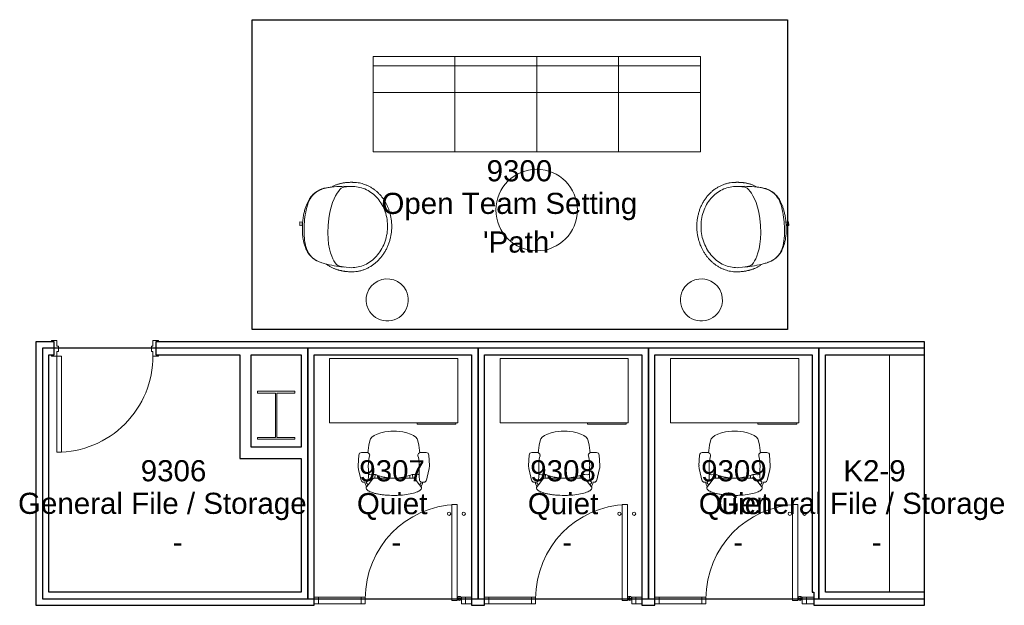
# Model space of a CAD drawing. Header units: inches. Extents: x -1 to 4727, y -3 to 1727.
# Tile 3 of 163: x 286 to 654, y 491 to 710. Entities that reach past the tile are written whole.
import ezdxf

# ---------------------------------------------------------------- set-up
doc = ezdxf.new("R2010")
doc.units = ezdxf.units.IN
doc.header["$LTSCALE"] = 42
doc.header["$MEASUREMENT"] = 0
doc.layers.get('0').update_dxf_attribs({"linetype": 'CONTINUOUS'})
for name, color, linetype in [('I-DOOR', 9, 'CONTINUOUS'), ('I-FURN', 8, 'CONTINUOUS'), ('I-FURN-CHAR', 9, 'CONTINUOUS'), ('I-GLAZ', 8, 'CONTINUOUS'), ('I-WALL', 8, 'CONTINUOUS'), ('Room Names & IDs', 7, 'CONTINUOUS'), ('S-COLS', 7, 'CONTINUOUS'), ('triLabelLayer', 7, 'CONTINUOUS'), ('triSpaceLayer', 7, 'CONTINUOUS')]:
    doc.layers.add(name, color=color, linetype=linetype)
doc.styles.add('PDF Helvetica', font='Helvetica.ttf')
doc.styles.get("Standard").update_dxf_attribs({"font": 'romans.shx'})

# ---------------------------------------------------------------- blocks, each defined once
blk = doc.blocks.new('Desk - Rectangular - 24 X 48-6938291-FURNITURE PLAN - FLOOR 09 - WEST')
at = {"lineweight": 9}
for p, q in [((54, 27), (6, 27)), ((6, 27), (6, 3)), ((54, 3), (54, 27)), ((6, 3), (54, 3)), ((38.75, 2.5), (38.75, 3)), ((53.25, 2.5), (38.75, 2.5)), ((53.25, 3), (53.25, 2.5))]:
    blk.add_line(p, q, dxfattribs=at)
blk = doc.blocks.new('Chair - Task - Herman Miller - Aeron - Default-V280-FURNITURE PLAN - FLOOR 09 - WEST')
at = {"lineweight": 9}
for p, q in [((-6.46, 11.29), (-6.47, 10.79)), ((-1.86, 13.15), (-5.69, 12.24)), ((3.68, 13.11), (-0.16, 13.31)), ((4.63, 10.03), (4.63, 12.11)), ((-8.1, 10.14), (-8.29, 10.29)), ((-8.1, 10.14), (-7.44, 9.64)), ((-5.32, 8.01), (-7.44, 9.64)), ((-6.47, 10.79), (-6.97, 10.69)), ((-6.69, 10.2), (-6.39, 10.29)), ((-4.97, 7.6), (-5.32, 8.01)), ((-4.91, 7.07), (-4.97, 7.6)), ((-3.61, 9.19), (-3.74, 8.65)), ((-3.74, 8.65), (-3.74, 8.54)), ((-3.74, 8.54), (-3.63, 7.72)), ((-3.63, 7.72), (-3.57, 7.19)), ((-3.5, 9.32), (-3.61, 9.19)), ((-3.23, 9.47), (-3.5, 9.32)), ((5.45, 9.57), (4.56, 9.69)), ((7.37, 9.36), (5.45, 9.57)), ((9.02, 8.99), (7.37, 9.36)), ((9.73, 8.75), (9.02, 8.99)), ((10.41, 8.19), (9.73, 8.75)), ((11.03, 7.34), (10.41, 8.19)), ((-3.57, 6.95), (-4.91, 7.07)), ((-4.89, 1.3), (-4.91, 7.07)), ((-4.91, 5.96), (-3.89, 6.02)), ((-4.56, 3.74), (-4.62, 3.39)), ((-3.8, 6.31), (-4.56, 3.74)), ((-3.57, 6.9), (-3.8, 6.31)), ((-3.57, 7.19), (-3.57, 6.9)), ((11.57, 6.22), (11.03, 7.34)), ((12.02, 4.89), (11.57, 6.22)), ((12.35, 3.38), (12.02, 4.89)), ((-4.62, 3.39), (-4.89, 1.3)), ((12.51, 2.13), (12.35, 3.38)), ((-4.91, -7.07), (-4.89, -1.3)), ((-4.89, -1.3), (-4.62, -3.39)), ((-4.62, -3.39), (-4.56, -3.74)), ((12.02, -4.89), (12.35, -3.38)), ((12.35, -3.38), (12.51, -2.13)), ((-4.97, -7.6), (-4.91, -7.07)), ((-4.91, -5.96), (-3.89, -6.02)), ((-3.57, -6.95), (-4.91, -7.07)), ((-4.56, -3.74), (-3.8, -6.31)), ((-3.8, -6.31), (-3.57, -6.9)), ((-3.57, -7.19), (-3.63, -7.72)), ((-3.57, -6.9), (-3.57, -7.19)), ((10.41, -8.19), (11.03, -7.34)), ((11.03, -7.34), (11.57, -6.22)), ((11.57, -6.22), (12.02, -4.89)), ((-8.29, -10.29), (-8.1, -10.14)), ((-7.44, -9.64), (-8.1, -10.14)), ((-7.44, -9.64), (-5.32, -8.01)), ((-6.97, -10.69), (-6.47, -10.79)), ((-6.39, -10.29), (-6.69, -10.2)), ((-6.47, -10.79), (-6.46, -11.29)), ((-5.32, -8.01), (-4.97, -7.6)), ((-3.63, -7.72), (-3.74, -8.54)), ((-3.74, -8.54), (-3.74, -8.65)), ((-3.74, -8.65), (-3.61, -9.19)), ((-3.61, -9.19), (-3.5, -9.32)), ((-3.5, -9.32), (-3.23, -9.47)), ((4.56, -9.69), (5.45, -9.57)), ((4.63, -12.11), (4.63, -10.03)), ((5.45, -9.57), (7.37, -9.36)), ((7.37, -9.36), (9.02, -8.99)), ((9.02, -8.99), (9.73, -8.75)), ((9.73, -8.75), (10.41, -8.19)), ((-5.69, -12.24), (-1.86, -13.15)), ((-0.16, -13.31), (3.68, -13.11))]:
    blk.add_line(p, q, dxfattribs=at)
for centre, radius, start, end in [((-5.46, 11.27), 1, 103.3925, 178.698), ((-0.47, 7.31), 6, 87.0643, 103.3925), ((3.63, 12.11), 1, 0, 87.0643), ((-8.57, 9.93), 0.45, 52.4809, 89.3775), ((-6.72, 8.74), 1.96, 97.4331, 134.5669), ((-6.33, 8.94), 1.31, 105.9454, 147.8944), ((-5.34, 10.69), 1.13, 200.7831, 264.9363), ((-3.13, 35.67), 26.21, 264.9363, 273.5466), ((-0.51, -6.46), 16, 75.7341, 93.5466), ((3.66, 9.96), 0.937, 255.7341, 335.4422), ((3.63, 10.03), 1, 332.4862, 360), ((17.99, -0.99), 22.97, 159.7776, 162.2357), ((27.52, 0), 32.43, 177.709, 182.291), ((-4.36, 0), 17, 352.8004, 7.1996), ((17.99, 0.99), 22.97, 197.7643, 200.2224), ((-8.57, -9.93), 0.45, 270.6225, 307.5191), ((-6.72, -8.74), 1.96, 225.4331, 262.5669), ((-6.33, -8.94), 1.31, 212.1056, 254.0546), ((-5.34, -10.69), 1.13, 95.0637, 159.2169), ((-3.13, -35.67), 26.21, 86.4534, 95.0637), ((-0.51, 6.46), 16, 266.4534, 284.2659), ((3.66, -9.96), 0.937, 24.5578, 104.2659), ((3.63, -10.03), 1, 360, 27.5138), ((-5.46, -11.27), 1, 181.302, 256.6075), ((-0.47, -7.31), 6, 256.6075, 272.9357), ((3.63, -12.11), 1, 272.9357, 360)]:
    blk.add_arc(centre, radius, start, end, dxfattribs=at)
blk.add_open_spline([(-8.56, 10.38), (-8.71, 10.38), (-9.01, 10.3), (-9.44, 9.92), (-9.85, 9.29), (-10.23, 8.44), (-10.57, 7.37), (-10.86, 6.13), (-11.1, 4.73), (-11.32, 2.72), (-11.42, 0.54), (-11.37, -1.63), (-11.23, -3.75), (-10.89, -6.21), (-10.25, -8.54), (-9.59, -9.79), (-9.01, -10.3), (-8.71, -10.38), (-8.56, -10.38)], degree=3, knots=[0, 0, 0, 0, 0.05, 0.1, 0.15, 0.2, 0.25, 0.3, 0.35, 0.4, 0.5, 0.55, 0.6, 0.7, 0.8, 0.9, 0.95, 1, 1, 1, 1], dxfattribs=at)
blk = doc.blocks.new('Door CW - Single - Offset Pivot Hinge - Single Swing - w Rails - Default - Interior CISCO-7565942-FURNITURE PLAN - FLOOR 09 - WEST')
at = {"lineweight": 9}
for p, q in [((14.38, 35.92), (16.37, 35.92)), ((14.38, 35.92), (14.38, 0)), ((16.37, 35.92), (16.37, 0)), ((16.44, 0.75), (17.94, 0.75)), ((17.19, 1.5), (17.19, 0)), ((14.38, 0), (16.37, 0))]:
    blk.add_line(p, q, dxfattribs=at)
for centre, radius in [((13.37, 32.42), 0.625), ((18.87, 32.42), 0.625), ((17.19, 0.75), 0.75)]:
    blk.add_circle(centre, radius, dxfattribs=at)
blk.add_arc((17.19, 0.75), 35.19, 91.7303, 180, dxfattribs=at)
blk = doc.blocks.new('FURN_Westelm_PedestalCoffeeTable - FURN_Westelm_PedestalCoffeeTable-1472469-FURNITURE PLAN - FLOOR 09 - WEST')
at = {"lineweight": 9}
for start, end in [(360, 180), (180, 360)]:
    blk.add_arc((0, 0), 15.25, start, end, dxfattribs=at)
blk = doc.blocks.new('Knoll_Studio_Platner_Tables_Side - Table-1450439-FURNITURE PLAN - FLOOR 09 - WEST')
at = {"lineweight": 9}
for start, end in [(90, 270), (270, 90)]:
    blk.add_arc((0, 0), 7.88, start, end, dxfattribs=at)
blk = doc.blocks.new('Bernhardt_Design-Seating-S - 4810 - Straight Connector-1472912-FURNITURE PLAN - FLOOR 09 - WEST')
at = {"lineweight": 9}
for p, q in [((15.31, 17.83), (-15.31, 17.83)), ((-15.31, 17.83), (-15.31, -17.83)), ((15.31, -17.83), (15.31, 17.83)), ((-15.31, 14.42), (15.31, 14.42)), ((15.31, 4.35), (-15.31, 4.35)), ((-15.31, -17.83), (15.31, -17.83))]:
    blk.add_line(p, q, dxfattribs=at)
blk = doc.blocks.new('Bernhardt_Design-Chair-Lounge-Mitt - 5720-2144713-FURNITURE PLAN - FLOOR 09 - WEST')
at = {"lineweight": 9}
for p, q in [((-0.69, -17.66), (-0.69, -16.65)), ((0.69, -16.8), (-0.69, -16.8)), ((0.69, -17.66), (-0.69, -17.66)), ((0.69, -16.65), (0.69, -17.66))]:
    blk.add_line(p, q, dxfattribs=at)
blk.add_arc((0, 10.14), 26.8, 268.53, 271.47, dxfattribs=at)
for points, knots in [([(-16.75, 2), (-16.75, 2.36), (-16.72, 3.07), (-16.59, 4.13), (-16.37, 5.18), (-16.07, 6.22), (-15.68, 7.22), (-15.29, 8.04), (-14.93, 8.69), (-14.56, 9.31), (-14.03, 10.07), (-13.45, 10.8), (-12.95, 11.36), (-12.43, 11.9), (-11.73, 12.55), (-10.84, 13.26), (-10.04, 13.82), (-9.38, 14.23), (-8.7, 14.61), (-7.82, 15.06), (-6.89, 15.45), (-6.09, 15.74), (-5.44, 15.95), (-4.78, 16.14), (-4.11, 16.3), (-3.44, 16.44), (-2.76, 16.55), (-2.07, 16.64), (-1.38, 16.7), (-0.69, 16.74), (0, 16.75), (0.69, 16.74), (1.38, 16.7), (2.07, 16.64), (2.76, 16.55), (3.44, 16.44), (4.11, 16.3), (4.78, 16.14), (5.44, 15.95), (6.09, 15.74), (6.73, 15.51), (7.36, 15.26), (7.97, 14.98), (8.58, 14.67), (9.16, 14.35), (9.73, 14.01), (10.29, 13.64), (10.83, 13.26), (11.35, 12.86), (11.85, 12.43), (12.33, 11.99), (12.79, 11.53), (13.22, 11.06), (13.63, 10.57), (14.03, 10.07), (14.39, 9.55), (14.74, 9.02), (15.05, 8.48), (15.34, 7.93), (15.61, 7.36), (15.85, 6.79), (16.06, 6.21), (16.3, 5.43), (16.54, 4.43), (16.71, 3.23), (16.75, 2.41), (16.75, 2)], [-1, -1, -1, -1, -0.976974, -0.953947, -0.930921, -0.907895, -0.884868, -0.861842, -0.850329, -0.838816, -0.815789, -0.792763, -0.78125, -0.769737, -0.746711, -0.723684, -0.700658, -0.689145, -0.677632, -0.654605, -0.631579, -0.618421, -0.605263, -0.592105, -0.578947, -0.565789, -0.552632, -0.539474, -0.526316, -0.513158, -0.5, -0.486842, -0.473684, -0.460526, -0.447368, -0.434211, -0.421053, -0.407895, -0.394737, -0.381579, -0.368421, -0.355263, -0.342105, -0.328947, -0.315789, -0.302632, -0.289474, -0.276316, -0.263158, -0.25, -0.236842, -0.223684, -0.210526, -0.197368, -0.184211, -0.171053, -0.157895, -0.144737, -0.131579, -0.118421, -0.105263, -0.092105, -0.078947, -0.052632, -0.026316, 0, 0, 0, 0]), ([(-14.42, -6.78), (-14.63, -6.47), (-14.91, -6.01), (-15.24, -5.38), (-15.47, -4.91), (-15.67, -4.44), (-15.84, -3.96), (-16, -3.48), (-16.14, -3.01), (-16.26, -2.54), (-16.37, -2.07), (-16.45, -1.61), (-16.53, -1.16), (-16.59, -0.72), (-16.64, -0.29), (-16.68, 0.13), (-16.71, 0.54), (-16.73, 0.93), (-16.75, 1.42), (-16.75, 1.78), (-16.75, 2)], [-1, -1, -1, -1, -0.9, -0.85, -0.8, -0.75, -0.7, -0.65, -0.6, -0.55, -0.5, -0.45, -0.4, -0.35, -0.3, -0.25, -0.2, -0.15, -0.1, 0, 0, 0, 0]), ([(-15.18, 2), (-15.17, 0), (-14.73, -2.77), (-13.82, -3.76), (-7.6, -7.1), (0, -7.1)], [0, 0, 0, 0, 0.1710407, 0.4825883, 0.9272258, 0.9272258, 0.9272258, 0.9272258]), ([(15.18, 2), (15.17, 0), (14.73, -2.77), (13.82, -3.76), (7.6, -7.1), (0, -7.1)], [0, 0, 0, 0, 0.1710407, 0.4825883, 0.9272258, 0.9272258, 0.9272258, 0.9272258]), ([(16.75, 2), (16.75, 1.78), (16.75, 1.42), (16.73, 0.93), (16.71, 0.54), (16.68, 0.13), (16.64, -0.29), (16.59, -0.72), (16.53, -1.16), (16.45, -1.61), (16.37, -2.07), (16.26, -2.54), (16.14, -3.01), (16, -3.48), (15.84, -3.96), (15.67, -4.44), (15.47, -4.91), (15.24, -5.38), (14.91, -6.01), (14.63, -6.47), (14.42, -6.78)], [-1, -1, -1, -1, -0.9, -0.85, -0.8, -0.75, -0.7, -0.65, -0.6, -0.55, -0.5, -0.45, -0.4, -0.35, -0.3, -0.25, -0.2, -0.15, -0.1, 0, 0, 0, 0]), ([(0, -16.66), (-0.74, -16.66), (-1.78, -16.63), (-3.02, -16.52), (-3.89, -16.41), (-4.7, -16.27), (-5.46, -16.12), (-6.16, -15.95), (-6.82, -15.76), (-7.42, -15.55), (-8.18, -15.27), (-9.03, -14.89), (-9.92, -14.42), (-10.67, -13.92), (-11.31, -13.38), (-11.88, -12.81), (-12.31, -12.27), (-12.64, -11.8), (-12.85, -11.49), (-13, -11.22), (-13.12, -11.01), (-13.24, -10.79), (-13.35, -10.56), (-13.46, -10.32), (-13.6, -9.99), (-13.73, -9.63), (-13.86, -9.25), (-13.98, -8.84), (-14.13, -8.3), (-14.29, -7.58), (-14.38, -7.05), (-14.42, -6.78)], [-1, -1, -1, -1, -0.933824, -0.900735, -0.867647, -0.834559, -0.801471, -0.768382, -0.735294, -0.702206, -0.669118, -0.602941, -0.536765, -0.470588, -0.411765, -0.352941, -0.294118, -0.264706, -0.235294, -0.220588, -0.205882, -0.191176, -0.176471, -0.161765, -0.147059, -0.117647, -0.102941, -0.088235, -0.058824, -0.029412, 0, 0, 0, 0]), ([(14.42, -6.78), (14.36, -7.19), (14.25, -7.77), (14.09, -8.47), (13.95, -8.95), (13.81, -9.39), (13.67, -9.82), (13.51, -10.2), (13.33, -10.61), (13.16, -10.94), (13, -11.22), (12.85, -11.49), (12.64, -11.8), (12.39, -12.15), (12.14, -12.49), (11.78, -12.91), (11.31, -13.38), (10.69, -13.9), (10, -14.36), (9.23, -14.79), (8.36, -15.19), (7.37, -15.58), (6.25, -15.93), (4.98, -16.23), (3.53, -16.47), (1.89, -16.62), (0.65, -16.66), (0, -16.66)], [-1, -1, -1, -1, -0.955882, -0.933824, -0.911765, -0.889706, -0.867647, -0.845588, -0.823529, -0.794118, -0.779412, -0.764706, -0.735294, -0.705882, -0.676471, -0.647059, -0.588235, -0.529412, -0.470588, -0.411765, -0.352941, -0.294118, -0.235294, -0.176471, -0.117647, -0.058824, 0, 0, 0, 0]), ([(0, -16.02), (-2.08, -16.02), (-7.67, -15.63), (-11.27, -13.76), (-12.61, -11.82)], [0, 0, 0, 0, 0.3261237, 0.6598167, 0.6598167, 0.6598167, 0.6598167]), ([(0, -16.02), (2.08, -16.02), (7.67, -15.63), (11.27, -13.76), (12.61, -11.82)], [0, 0, 0, 0, 0.3261237, 0.6598167, 0.6598167, 0.6598167, 0.6598167])]:
    blk.add_open_spline(points, degree=3, knots=knots, dxfattribs=at)
for points in [[(-15.18, 2), (-15.18, 2.85), (-14.99, 4.55), (-14.14, 7), (-12.76, 9.29), (-10.88, 11.31), (-8.56, 12.98), (-5.91, 14.23), (-3.02, 15), (0, 15.26), (3.02, 15), (5.91, 14.23), (8.56, 12.98), (10.88, 11.31), (12.76, 9.29), (14.14, 7), (14.99, 4.55), (15.18, 2.85), (15.18, 2)], [(-14.42, -6.78), (-14.96, -4.01), (-15.11, -1.58), (-15.11, 0)], [(14.42, -6.78), (14.96, -4.01), (15.11, -1.58), (15.11, 0)]]:
    blk.add_open_spline(points, degree=3, dxfattribs=at)
blk = doc.blocks.new('Knoll_Studio_Platner_Tables_Side - Table-2144196-FURNITURE PLAN - FLOOR 09 - WEST')
at = {"lineweight": 9}
for start, end in [(90, 270), (270, 90)]:
    blk.add_arc((0, 0), 7.88, start, end, dxfattribs=at)
blk = doc.blocks.new('Bernhardt_Design-Chair-Lounge-Mitt - 5720-1472952-FURNITURE PLAN - FLOOR 09 - WEST')
at = {"lineweight": 9}
for p, q in [((0.69, 17.66), (-0.69, 17.66)), ((-0.69, 17.66), (-0.69, 16.65)), ((0.69, 16.8), (-0.69, 16.8)), ((0.69, 16.65), (0.69, 17.66))]:
    blk.add_line(p, q, dxfattribs=at)
blk.add_arc((0, -10.14), 26.8, 88.53, 91.47, dxfattribs=at)
for points, knots in [([(0, 16.66), (-0.65, 16.66), (-1.89, 16.62), (-3.53, 16.47), (-4.98, 16.23), (-6.25, 15.93), (-7.37, 15.58), (-8.69, 15.06), (-9.66, 14.57), (-10.39, 14.1), (-10.77, 13.83), (-11.12, 13.54), (-11.45, 13.24), (-11.77, 12.91), (-12.07, 12.57), (-12.31, 12.26), (-12.5, 12), (-12.64, 11.8), (-12.78, 11.59), (-12.92, 11.37), (-13.05, 11.14), (-13.18, 10.9), (-13.31, 10.65), (-13.47, 10.29), (-13.67, 9.82), (-13.89, 9.18), (-14.09, 8.47), (-14.27, 7.68), (-14.38, 7.09), (-14.42, 6.78)], [0, 0, 0, 0, 0.058824, 0.117647, 0.176471, 0.235294, 0.294118, 0.352941, 0.470588, 0.503676, 0.536765, 0.569853, 0.602941, 0.636029, 0.669118, 0.702206, 0.71875, 0.735294, 0.751838, 0.768382, 0.784926, 0.801471, 0.818015, 0.834559, 0.867647, 0.900735, 0.933824, 0.966912, 1, 1, 1, 1]), ([(0, 16.02), (-2.08, 16.02), (-7.67, 15.63), (-11.27, 13.76), (-12.61, 11.82)], [0, 0, 0, 0, 0.3261237, 0.6598167, 0.6598167, 0.6598167, 0.6598167]), ([(14.42, 6.78), (14.38, 7.05), (14.29, 7.58), (14.13, 8.3), (13.98, 8.84), (13.86, 9.25), (13.73, 9.63), (13.6, 9.99), (13.46, 10.32), (13.35, 10.56), (13.24, 10.79), (13.12, 11.01), (13, 11.22), (12.85, 11.49), (12.64, 11.8), (12.31, 12.27), (11.88, 12.81), (11.31, 13.38), (10.67, 13.92), (9.92, 14.42), (9.03, 14.89), (8.18, 15.27), (7.42, 15.55), (6.82, 15.76), (6.16, 15.95), (5.46, 16.12), (4.7, 16.27), (3.89, 16.41), (3.02, 16.52), (1.78, 16.63), (0.74, 16.66), (0, 16.66)], [0, 0, 0, 0, 0.029412, 0.058824, 0.088235, 0.102941, 0.117647, 0.147059, 0.161765, 0.176471, 0.191176, 0.205882, 0.220588, 0.235294, 0.264706, 0.294118, 0.352941, 0.411765, 0.470588, 0.536765, 0.602941, 0.669118, 0.702206, 0.735294, 0.768382, 0.801471, 0.834559, 0.867647, 0.900735, 0.933824, 1, 1, 1, 1]), ([(0, 16.02), (2.08, 16.02), (7.67, 15.63), (11.27, 13.76), (12.61, 11.82)], [0, 0, 0, 0, 0.3261237, 0.6598167, 0.6598167, 0.6598167, 0.6598167]), ([(-14.42, 6.78), (-14.63, 6.47), (-14.91, 6.01), (-15.24, 5.38), (-15.47, 4.91), (-15.67, 4.44), (-15.84, 3.96), (-16, 3.48), (-16.14, 3.01), (-16.26, 2.54), (-16.37, 2.07), (-16.45, 1.61), (-16.53, 1.16), (-16.59, 0.72), (-16.64, 0.29), (-16.68, -0.13), (-16.71, -0.54), (-16.73, -0.93), (-16.75, -1.42), (-16.75, -1.78), (-16.75, -2)], [0, 0, 0, 0, 0.1, 0.15, 0.2, 0.25, 0.3, 0.35, 0.4, 0.45, 0.5, 0.55, 0.6, 0.65, 0.7, 0.75, 0.8, 0.85, 0.9, 1, 1, 1, 1]), ([(-15.18, -2), (-15.17, 0), (-14.73, 2.77), (-13.82, 3.76), (-7.6, 7.1), (0, 7.1)], [0, 0, 0, 0, 0.1710407, 0.4825883, 0.9272258, 0.9272258, 0.9272258, 0.9272258]), ([(15.18, -2), (15.17, 0), (14.73, 2.77), (13.82, 3.76), (7.6, 7.1), (0, 7.1)], [0, 0, 0, 0, 0.1710407, 0.4825883, 0.9272258, 0.9272258, 0.9272258, 0.9272258]), ([(16.75, -2), (16.75, -1.78), (16.75, -1.42), (16.73, -0.93), (16.71, -0.54), (16.68, -0.13), (16.64, 0.29), (16.59, 0.72), (16.53, 1.16), (16.45, 1.61), (16.37, 2.07), (16.26, 2.54), (16.14, 3.01), (16, 3.48), (15.84, 3.96), (15.67, 4.44), (15.47, 4.91), (15.24, 5.38), (14.91, 6.01), (14.63, 6.47), (14.42, 6.78)], [0, 0, 0, 0, 0.1, 0.15, 0.2, 0.25, 0.3, 0.35, 0.4, 0.45, 0.5, 0.55, 0.6, 0.65, 0.7, 0.75, 0.8, 0.85, 0.9, 1, 1, 1, 1]), ([(-16.75, -2), (-16.75, -2.41), (-16.71, -3.23), (-16.54, -4.43), (-16.3, -5.43), (-16.06, -6.21), (-15.85, -6.79), (-15.61, -7.36), (-15.34, -7.93), (-15.05, -8.48), (-14.74, -9.02), (-14.39, -9.55), (-14.03, -10.07), (-13.63, -10.57), (-13.22, -11.06), (-12.79, -11.53), (-12.33, -11.99), (-11.85, -12.43), (-11.35, -12.86), (-10.83, -13.26), (-10.29, -13.64), (-9.73, -14.01), (-9.16, -14.35), (-8.58, -14.67), (-7.97, -14.98), (-7.36, -15.26), (-6.73, -15.51), (-6.09, -15.74), (-5.44, -15.95), (-4.78, -16.14), (-4.11, -16.3), (-3.44, -16.44), (-2.76, -16.55), (-2.07, -16.64), (-1.38, -16.7), (-0.69, -16.74), (0, -16.75), (0.69, -16.74), (1.38, -16.7), (2.07, -16.64), (2.76, -16.55), (3.44, -16.44), (4.11, -16.3), (4.78, -16.14), (5.44, -15.95), (6.09, -15.74), (6.89, -15.45), (7.82, -15.06), (8.7, -14.61), (9.38, -14.23), (10.04, -13.82), (10.84, -13.26), (11.73, -12.55), (12.43, -11.9), (12.95, -11.36), (13.45, -10.8), (14.03, -10.07), (14.56, -9.31), (14.93, -8.69), (15.29, -8.04), (15.68, -7.22), (16.07, -6.22), (16.37, -5.18), (16.59, -4.13), (16.72, -3.07), (16.75, -2.36), (16.75, -2)], [0, 0, 0, 0, 0.026316, 0.052632, 0.078947, 0.092105, 0.105263, 0.118421, 0.131579, 0.144737, 0.157895, 0.171053, 0.184211, 0.197368, 0.210526, 0.223684, 0.236842, 0.25, 0.263158, 0.276316, 0.289474, 0.302632, 0.315789, 0.328947, 0.342105, 0.355263, 0.368421, 0.381579, 0.394737, 0.407895, 0.421053, 0.434211, 0.447368, 0.460526, 0.473684, 0.486842, 0.5, 0.513158, 0.526316, 0.539474, 0.552632, 0.565789, 0.578947, 0.592105, 0.605263, 0.618421, 0.631579, 0.654605, 0.677632, 0.689145, 0.700658, 0.723684, 0.746711, 0.769737, 0.78125, 0.792763, 0.815789, 0.838816, 0.850329, 0.861842, 0.884868, 0.907895, 0.930921, 0.953947, 0.976974, 1, 1, 1, 1])]:
    blk.add_open_spline(points, degree=3, knots=knots, dxfattribs=at)
for points in [[(-14.42, 6.78), (-14.96, 4.01), (-15.11, 1.58), (-15.11, 0)], [(14.42, 6.78), (14.96, 4.01), (15.11, 1.58), (15.11, 0)], [(-15.18, -2), (-15.18, -2.85), (-14.99, -4.55), (-14.14, -7), (-12.76, -9.29), (-10.88, -11.31), (-8.56, -12.98), (-5.91, -14.23), (-3.02, -15), (0, -15.26), (3.02, -15), (5.91, -14.23), (8.56, -12.98), (10.88, -11.31), (12.76, -9.29), (14.14, -7), (14.99, -4.55), (15.18, -2.85), (15.18, -2)]]:
    blk.add_open_spline(points, degree=3, dxfattribs=at)
blk = doc.blocks.new('Coat rod and hat shelf - Coat rod and hat shelf-6107984-FURNITURE PLAN - FLOOR 09 - WEST')
at = {"lineweight": 9}
for p, q in [((45.18, 0), (-43.7, 0)), ((-43.7, 0), (-43.7, -24)), ((45.18, -24), (45.18, 0)), ((-43.7, -24), (45.18, -24))]:
    blk.add_line(p, q, dxfattribs=at)
blk = doc.blocks.new('W-Wide Flange-Column - W14X120-2731369-FURNITURE PLAN - FLOOR 09 - WEST')
at = {"lineweight": 18}
for p, q in [((7, 9), (-7, 9)), ((-7, 9), (-7, 8.29)), ((-7, 8.29), (-0.22, 8.29)), ((-0.22, 8.29), (-0.22, -8.29)), ((0.22, -8.29), (0.22, 8.29)), ((0.22, 8.29), (7, 8.29)), ((7, 8.29), (7, 9)), ((-0.22, -8.29), (-7, -8.29)), ((-7, -8.29), (-7, -9)), ((-7, -9), (7, -9)), ((7, -8.29), (0.22, -8.29)), ((7, -9), (7, -8.29))]:
    blk.add_line(p, q, dxfattribs=at)
blk = doc.blocks.new('columns')
at = {"layer": 'S-COLS'}
blk.add_blockref('W-Wide Flange-Column - W14X120-2731369-FURNITURE PLAN - FLOOR 09 - WEST', (849.51, 142), dxfattribs=at)

msp = doc.modelspace()

# ---------------------------------------------------------------- linework, layer by layer
at = {"layer": 'I-DOOR', "lineweight": 18}
for p, q in [((297.81, 589.5), (297.81, 590)), ((297.81, 590), (299.81, 590)), ((298.81, 589.5), (297.81, 589.5)), ((298.81, 584.62), (298.81, 589.5)), ((299.81, 590), (299.81, 587.87)), ((335.81, 590), (337.81, 590)), ((335.81, 587.87), (335.81, 590)), ((336.81, 589.5), (336.81, 584.62)), ((337.81, 589.5), (336.81, 589.5)), ((337.81, 590), (337.81, 589.5)), ((299.81, 587.87), (300.44, 587.87)), ((299.81, 585.87), (299.81, 584.12)), ((300.44, 585.87), (299.81, 585.87)), ((300.44, 587.87), (300.44, 585.87)), ((335.19, 587.87), (335.81, 587.87)), ((335.19, 585.87), (335.19, 587.87)), ((335.81, 585.87), (335.19, 585.87)), ((335.81, 584.12), (335.81, 585.87)), ((297.81, 584.62), (298.81, 584.62)), ((297.81, 584.12), (297.81, 584.62)), ((299.81, 584.12), (297.81, 584.12)), ((299.81, 584.12), (301.56, 584.12)), ((299.81, 584.12), (299.81, 548.12)), ((301.56, 584.12), (301.56, 548.12)), ((337.81, 584.12), (335.81, 584.12)), ((336.81, 584.62), (337.81, 584.62)), ((337.81, 584.62), (337.81, 584.12)), ((299.81, 548.12), (301.56, 548.12)), ((452.78, 493.94), (451.22, 493.94)), ((451.22, 493.94), (451.22, 491.44)), ((452.78, 491.44), (452.78, 493.94)), ((516.53, 493.94), (514.97, 493.94)), ((514.97, 493.94), (514.97, 491.44)), ((516.53, 491.44), (516.53, 493.94)), ((580.28, 493.94), (578.72, 493.94)), ((578.72, 493.94), (578.72, 491.44)), ((580.28, 491.44), (580.28, 493.94)), ((451.22, 491.44), (452.78, 491.44)), ((514.97, 491.44), (516.53, 491.44)), ((578.72, 491.44), (580.28, 491.44))]:
    msp.add_line(p, q, dxfattribs=at)
at = {"layer": 'I-DOOR', "lineweight": 9}
for p, q in [((455, 493.94), (452.78, 493.94)), ((518.75, 493.94), (516.53, 493.94)), ((583.06, 493.94), (580.28, 493.94)), ((455, 491.44), (452.78, 491.44)), ((518.75, 491.44), (516.53, 491.44)), ((583.06, 491.44), (580.28, 491.44))]:
    msp.add_line(p, q, dxfattribs=at)
msp.add_arc((299.81, 584.12), 36, 270, 0.2053, dxfattribs=at)
at = {"layer": 'I-GLAZ', "lineweight": 18}
for p, q in [((397.69, 493.94), (396.13, 493.94)), ((396.13, 493.94), (396.13, 491.44)), ((397.69, 491.44), (397.69, 493.94)), ((415.22, 493.94), (413.66, 493.94)), ((413.66, 493.94), (413.66, 491.44)), ((415.22, 491.44), (415.22, 493.94)), ((461.44, 493.94), (459.88, 493.94)), ((459.88, 493.94), (459.88, 491.44)), ((461.44, 491.44), (461.44, 493.94)), ((478.97, 493.94), (477.41, 493.94)), ((477.41, 493.94), (477.41, 491.44)), ((478.97, 491.44), (478.97, 493.94)), ((525.19, 493.94), (523.63, 493.94)), ((523.63, 493.94), (523.63, 491.44)), ((525.19, 491.44), (525.19, 493.94)), ((542.72, 493.94), (541.16, 493.94)), ((541.16, 493.94), (541.16, 491.44)), ((542.72, 491.44), (542.72, 493.94)), ((396.13, 491.44), (397.69, 491.44)), ((413.66, 491.44), (415.22, 491.44)), ((459.88, 491.44), (461.44, 491.44)), ((477.41, 491.44), (478.97, 491.44)), ((523.63, 491.44), (525.19, 491.44)), ((541.16, 491.44), (542.72, 491.44))]:
    msp.add_line(p, q, dxfattribs=at)
at = {"layer": 'I-GLAZ', "lineweight": 9}
for p, q in [((413.66, 493.94), (397.69, 493.94)), ((477.41, 493.94), (461.44, 493.94)), ((541.16, 493.94), (525.19, 493.94)), ((413.66, 491.44), (397.69, 491.44)), ((477.41, 491.44), (461.44, 491.44)), ((541.16, 491.44), (525.19, 491.44))]:
    msp.add_line(p, q, dxfattribs=at)
at = {"layer": 'I-WALL'}
for p, q in [((298.81, 589.5), (292, 589.5)), ((292, 589.5), (292, 490.87)), ((298.81, 584.62), (298.81, 589.5)), ((624.44, 589.5), (336.81, 589.5)), ((336.81, 589.5), (336.81, 584.62)), ((624.44, 584.62), (624.44, 589.5)), ((296.87, 584.62), (298.81, 584.62)), ((296.87, 495.75), (296.87, 584.62)), ((336.81, 584.62), (368.31, 584.62)), ((368.31, 584.62), (368.31, 545.81)), ((372.56, 584.62), (391.25, 584.62)), ((372.56, 550.06), (372.56, 584.62)), ((391.25, 584.62), (391.25, 550.06)), ((396.13, 584.62), (455, 584.62)), ((396.13, 490.87), (396.13, 584.62)), ((455, 584.62), (455, 490.87)), ((459.88, 584.62), (518.75, 584.62)), ((459.88, 490.87), (459.88, 584.62)), ((518.75, 584.62), (518.75, 490.87)), ((523.63, 584.62), (582.5, 584.62)), ((523.63, 490.87), (523.63, 584.62)), ((582.5, 584.62), (582.5, 495.75)), ((587.38, 584.62), (624.44, 584.62)), ((587.38, 495.75), (587.38, 584.62)), ((391.25, 550.06), (372.56, 550.06)), ((368.31, 545.81), (391.25, 545.81)), ((391.25, 545.81), (391.25, 495.75)), ((391.25, 495.75), (296.87, 495.75)), ((582.5, 495.75), (583.06, 495.75)), ((583.06, 495.75), (583.06, 490.87)), ((624.44, 495.75), (587.38, 495.75)), ((624.44, 490.87), (624.44, 495.75)), ((292, 490.87), (396.13, 490.87)), ((455, 490.87), (459.88, 490.87)), ((518.75, 490.87), (523.63, 490.87)), ((583.06, 490.87), (624.44, 490.87))]:
    msp.add_line(p, q, dxfattribs=at)
at = {"layer": 'triSpaceLayer'}
for points in [[(372.86, 710), (573.25, 710), (573.25, 594.13), (372.86, 594.13)], [(294.44, 587.06), (294.44, 493.31), (393.69, 493.31), (393.69, 587.06)], [(393.69, 587.06), (393.69, 493.31), (457.44, 493.31), (457.44, 587.06)], [(457.44, 587.06), (457.44, 493.31), (521.19, 493.31), (521.19, 587.06)], [(521.19, 493.31), (584.94, 493.31), (584.94, 587.06), (521.19, 587.06)], [(584.94, 493.31), (624.44, 493.31), (624.44, 587.06), (584.94, 587.06)]]:
    msp.add_lwpolyline(points, close=True, dxfattribs=at)

# ---------------------------------------------------------------- block references
at = {"layer": 'I-DOOR'}
for p in [(433.22, 492.69), (496.97, 492.69), (560.72, 492.69)]:
    msp.add_blockref('Door CW - Single - Offset Pivot Hinge - Single Swing - w Rails - Default - Interior CISCO-7565942-FURNITURE PLAN - FLOOR 09 - WEST', p, dxfattribs=at)
at = {"layer": 'I-FURN'}
for name, p in [('Bernhardt_Design-Seating-S - 4810 - Straight Connector-1472912-FURNITURE PLAN - FLOOR 09 - WEST', (433.44, 678.37)), ('Bernhardt_Design-Seating-S - 4810 - Straight Connector-1472912-FURNITURE PLAN - FLOOR 09 - WEST', (464.06, 678.37)), ('Bernhardt_Design-Seating-S - 4810 - Straight Connector-1472912-FURNITURE PLAN - FLOOR 09 - WEST', (494.69, 678.37)), ('Bernhardt_Design-Seating-S - 4810 - Straight Connector-1472912-FURNITURE PLAN - FLOOR 09 - WEST', (525.31, 678.37)), ('Desk - Rectangular - 24 X 48-6938291-FURNITURE PLAN - FLOOR 09 - WEST', (395.91, 556.18)), ('Desk - Rectangular - 24 X 48-6938291-FURNITURE PLAN - FLOOR 09 - WEST', (459.66, 556.18)), ('Desk - Rectangular - 24 X 48-6938291-FURNITURE PLAN - FLOOR 09 - WEST', (523.41, 556.18))]:
    msp.add_blockref(name, p, dxfattribs=at)
for name, p, rotation in [('FURN_Westelm_PedestalCoffeeTable - FURN_Westelm_PedestalCoffeeTable-1472469-FURNITURE PLAN - FLOOR 09 - WEST', (479.38, 638.77), 359.8561236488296), ('Knoll_Studio_Platner_Tables_Side - Table-2144196-FURNITURE PLAN - FLOOR 09 - WEST', (423.44, 605.13), 296.6829057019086), ('Knoll_Studio_Platner_Tables_Side - Table-1450439-FURNITURE PLAN - FLOOR 09 - WEST', (540.99, 605.13), 243.3170942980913)]:
    msp.add_blockref(name, p, dxfattribs=dict(at, rotation=rotation))
at = {"layer": 'I-FURN', "lineweight": 9, "rotation": 89.9999999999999}
msp.add_blockref('Coat rod and hat shelf - Coat rod and hat shelf-6107984-FURNITURE PLAN - FLOOR 09 - WEST', (587.38, 539.45), dxfattribs=at)
at = {"layer": 'I-FURN-CHAR'}
for name, p, rotation in [('Bernhardt_Design-Chair-Lounge-Mitt - 5720-1472952-FURNITURE PLAN - FLOOR 09 - WEST', (408.39, 632.51), 86.29547905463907), ('Bernhardt_Design-Chair-Lounge-Mitt - 5720-2144713-FURNITURE PLAN - FLOOR 09 - WEST', (556.04, 632.51), 93.70452094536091), ('Chair - Task - Herman Miller - Aeron - Default-V280-FURNITURE PLAN - FLOOR 09 - WEST', (425.91, 543.39), 89.99999999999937), ('Chair - Task - Herman Miller - Aeron - Default-V280-FURNITURE PLAN - FLOOR 09 - WEST', (489.66, 543.39), 89.99999999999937), ('Chair - Task - Herman Miller - Aeron - Default-V280-FURNITURE PLAN - FLOOR 09 - WEST', (553.41, 543.39), 89.99999999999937)]:
    msp.add_blockref(name, p, dxfattribs=dict(at, rotation=rotation))
at = {"layer": 'S-COLS'}
msp.add_blockref('columns', (-467.63, 420), dxfattribs=at)

# ---------------------------------------------------------------- texts
at = {"layer": 'Room Names & IDs', "attachment_point": 4, "style": 'PDF Helvetica'}
for s, insert, char_height in [('9300', (460.64, 653.41), 7.902), ('Open Team Setting', (421.27, 640.08), 7.9024), ("'Path'", (459.28, 626.75), 7.902), ('9306', (331.22, 541.17), 7.902), ('9307', (412.99, 541.17), 7.902), ('9308', (476.95, 541.17), 7.902), ('9309', (540.9, 541.17), 7.902), ('K2-9', (594.11, 541.17), 7.902), ('General File / Storage', (285.31, 527.84), 7.9024), ('Quiet', (412.1, 527.84), 7.902), ('Quiet', (476.06, 527.84), 7.902), ('Quiet', (540.02, 527.84), 7.902), ('General File / Storage', (546.78, 527.84), 7.9024), ('-', (343.24, 514.51), 7.9), ('-', (425.01, 514.51), 7.9), ('-', (488.96, 514.51), 7.9), ('-', (552.92, 514.51), 7.9), ('-', (604.72, 514.51), 7.9)]:
    msp.add_mtext(s, dxfattribs=dict(at, insert=insert, char_height=char_height))
at = {"layer": 'triLabelLayer', "color": 7, "char_height": 10, "attachment_point": 5}
for insert in [(473.06, 652.06), (344.06, 540.19), (425.56, 540.19), (489.31, 540.19), (553.06, 540.19), (604.69, 540.19)]:
    msp.add_mtext('{\\fSansSerif;\\H0.01;}', dxfattribs=dict(at, insert=insert))

doc.saveas('drawing.dxf')
